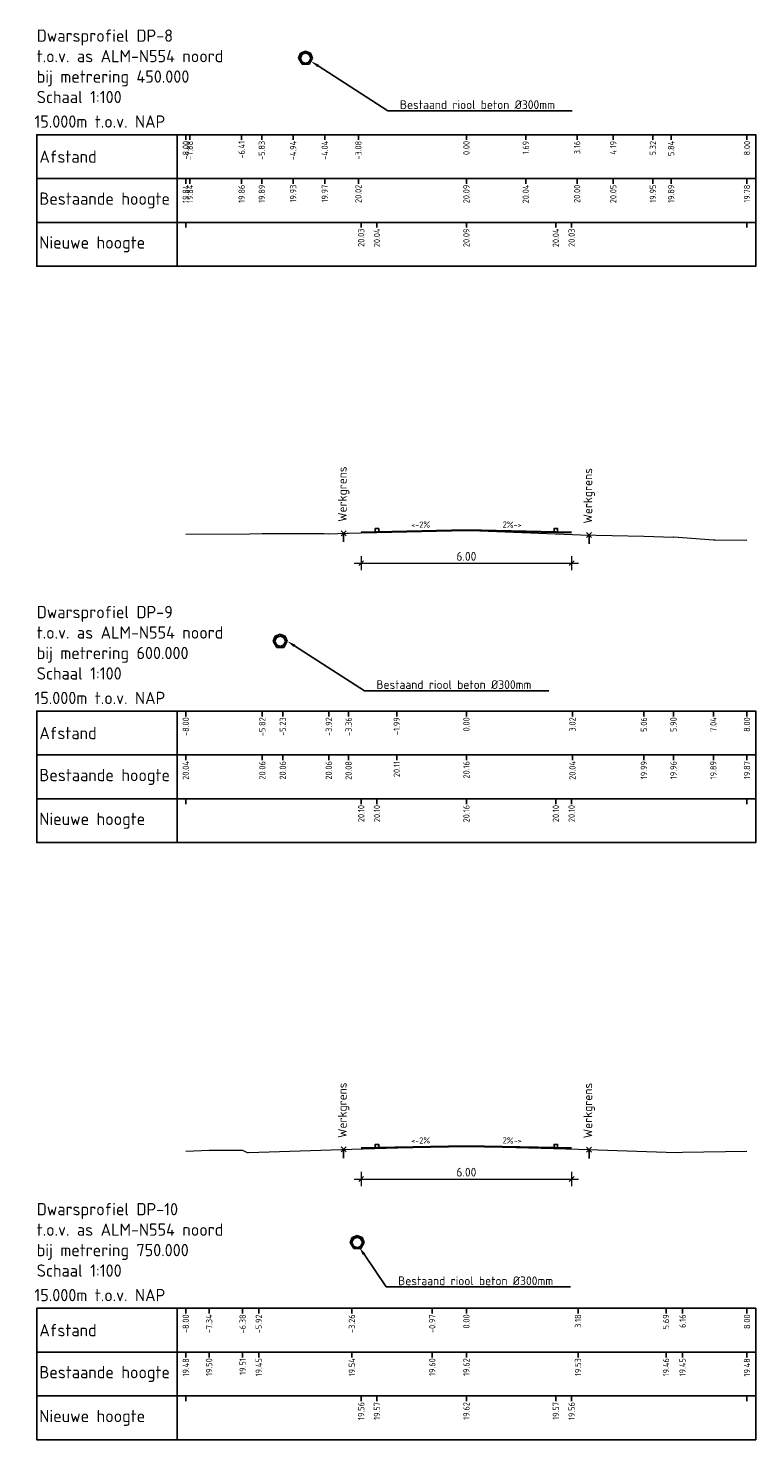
# Model space of a CAD drawing. Header units: metres. Extents: x 203119 to 207535, y 389329 to 393001.
# Tile 3 of 11: x 207371 to 207392, y 392163 to 392203. Entities that reach past the tile are written whole.
import ezdxf
from ezdxf import colors
from ezdxf.entities.mleader import LeaderData, LeaderLine
from ezdxf.math import Vec2, Vec3

# ---------------------------------------------------------------- set-up
doc = ezdxf.new("R2010")
doc.units = ezdxf.units.M
doc.layers.add('B-riool', color=253, linetype='Continuous')
for name, color, linetype, lineweight in [('B-WE-GW-MAAIVELD-GD', 93, 'Continuous', 18), ('N-WE-GW-MAAIVELD-GD', 90, 'Continuous', 35), ('N-WE-VW-MARKERING-SD', 7, 'Continuous', 25), ('X-XX-AL-DETAIL1-S', 7, 'Continuous', 18), ('X-XX-AL-DETAIL2-G', 7, 'Continuous', 25), ('X-XX-AL-M', 7, 'Continuous', 18), ('X-XX-AL-PROFIELBALK-G', 7, 'Continuous', 25), ('X-XX-AL-T18', 7, 'Continuous', 18), ('X-XX-AL-T25', 7, 'Continuous', 25), ('X-XX-AL-T35', 7, 'Continuous', 35)]:
    doc.layers.add(name, color=color, linetype=linetype, lineweight=lineweight)
doc.styles.add('NLCS-ISO', font='NLCS-ISO.ttf')
doc.styles.add('NLCS-ISO-M100-T18', font='NLCS-ISO.ttf', dxfattribs={"height": 0.18})
doc.styles.add('NLCS-ISO-M100-T25', font='NLCS-ISO.ttf', dxfattribs={"height": 0.25})
doc.dimstyles.new('NLCS-M100-T25-SCHRAP_L2_H2', dxfattribs={"dimscale": 0.1, "dimtxt": 2.5, "dimasz": 1.4, "dimexe": 2, "dimexo": 2, "dimgap": 0.7, "dimtad": 1, "dimzin": 0, "dimdsep": 46, "dimtxsty": 'NLCS-ISO-M100-T25', "dimblk": 'OBLIQUE', "dimcen": 0, "dimdle": 2, "dimclrd": 256, "dimclre": 256, "dimclrt": 256, "dimazin": 0, "dimtfac": 1, "dimtdec": 3, "dimtofl": 0, "dimtmove": 0, "dimatfit": 3, "dimldrblk": 'OBLIQUE', "dimfxl": 2, "dimfxlon": 1, "dimtfillclr": 256, "dimtolj": 1, "dimtzin": 0, "dimlwd": -1, "dimlwe": -1, "dimarcsym": 0})

# ---------------------------------------------------------------- blocks, each defined once
blk = doc.blocks.new('SVW-MARKERING_010-SO')
blk.add_lwpolyline([(-0.05, 0), (-0.05, 0.1), (0.05, 0.1), (0.05, 0)], close=True)
blk = doc.blocks.new('_Oblique')
at = {"color": 0, "linetype": 'ByBlock', "lineweight": -2}
blk.add_line((-0.5, -0.5), (0.5, 0.5), dxfattribs=at)
blk = doc.blocks.new('*D106')
at = {"layer": 'Defpoints', "color": 0, "transparency": 16777216}
for p in [(207380.337, 392189.076), (207386.337, 392189.076), (207386.337, 392188.198)]:
    blk.add_point(p, dxfattribs=at)
at = {"layer": 'X-XX-AL-M', "transparency": 16777216}
for p, q in [((207380.137, 392188.198), (207386.537, 392188.198)), ((207380.337, 392188.398), (207380.337, 392187.998)), ((207386.337, 392188.398), (207386.337, 392187.998))]:
    blk.add_line(p, q, dxfattribs=at)
at = {"layer": 'X-XX-AL-M', "transparency": 16777216, "xscale": 0.14, "yscale": 0.14, "zscale": 0.14, "rotation": 180}
blk.add_blockref('_Oblique', (207380.337, 392188.198), dxfattribs=at)
at = {"layer": 'X-XX-AL-M', "transparency": 16777216, "xscale": 0.14, "yscale": 0.14, "zscale": 0.14}
blk.add_blockref('_Oblique', (207386.337, 392188.198), dxfattribs=at)
at = {"layer": 'X-XX-AL-M', "transparency": 16777216, "insert": (207383.337, 392188.393), "char_height": 0.25, "attachment_point": 5, "style": 'NLCS-ISO-M100-T25'}
blk.add_mtext('\\A1;6.00', dxfattribs=at)
blk = doc.blocks.new('*D107')
at = {"layer": 'Defpoints', "color": 0, "transparency": 16777216}
for p in [(207380.337, 392171.517), (207386.337, 392171.517), (207386.337, 392170.64)]:
    blk.add_point(p, dxfattribs=at)
at = {"layer": 'X-XX-AL-M', "transparency": 16777216}
for p, q in [((207380.337, 392170.84), (207380.337, 392170.44)), ((207386.337, 392170.84), (207386.337, 392170.44)), ((207380.137, 392170.64), (207386.537, 392170.64))]:
    blk.add_line(p, q, dxfattribs=at)
at = {"layer": 'X-XX-AL-M', "transparency": 16777216, "xscale": 0.14, "yscale": 0.14, "zscale": 0.14, "rotation": 180}
blk.add_blockref('_Oblique', (207380.337, 392170.64), dxfattribs=at)
at = {"layer": 'X-XX-AL-M', "transparency": 16777216, "xscale": 0.14, "yscale": 0.14, "zscale": 0.14}
blk.add_blockref('_Oblique', (207386.337, 392170.64), dxfattribs=at)
at = {"layer": 'X-XX-AL-M', "transparency": 16777216, "insert": (207383.337, 392170.835), "char_height": 0.25, "attachment_point": 5, "style": 'NLCS-ISO-M100-T25'}
blk.add_mtext('\\A1;6.00', dxfattribs=at)

msp = doc.modelspace()

# ---------------------------------------------------------------- linework, layer by layer
at = {"layer": 'B-riool', "color": 253, "linetype": 'Continuous', "lineweight": -3}
for points in [[(207378.611, 392202.739), (207378.553, 392202.597)], [(207378.553, 392202.597), (207378.653, 392202.424)], [(207378.569, 392202.568), (207378.606, 392202.605)], [(207378.571, 392202.641), (207378.709, 392202.779)], [(207378.647, 392202.703), (207378.603, 392202.597)], [(207378.603, 392202.597), (207378.647, 392202.491)], [(207378.753, 392202.797), (207378.611, 392202.739)], [(207378.753, 392202.747), (207378.647, 392202.703)], [(207378.744, 392202.744), (207378.785, 392202.784)], [(207378.894, 392202.739), (207378.753, 392202.797)], [(207378.859, 392202.703), (207378.753, 392202.747)], [(207378.799, 392202.728), (207378.835, 392202.763)], [(207378.849, 392202.707), (207378.885, 392202.742)], [(207378.853, 392202.424), (207378.953, 392202.597)], [(207378.903, 392202.597), (207378.859, 392202.703)], [(207378.859, 392202.491), (207378.903, 392202.597)], [(207378.868, 392202.514), (207378.952, 392202.598)], [(207378.875, 392202.663), (207378.911, 392202.698)], [(207378.953, 392202.597), (207378.894, 392202.739)], [(207378.896, 392202.613), (207378.932, 392202.648)], [(207378.595, 392202.524), (207378.622, 392202.551)], [(207378.621, 392202.479), (207378.643, 392202.501)], [(207378.647, 392202.491), (207378.753, 392202.447)], [(207378.647, 392202.434), (207378.687, 392202.474)], [(207378.653, 392202.424), (207378.853, 392202.424)], [(207378.707, 392202.424), (207378.737, 392202.454)], [(207378.753, 392202.447), (207378.859, 392202.491)], [(207378.778, 392202.424), (207378.836, 392202.482)], [(207378.849, 392202.424), (207378.858, 392202.433)], [(207377.887, 392186.113), (207377.829, 392185.972)], [(207377.847, 392186.016), (207377.985, 392186.154)], [(207377.923, 392186.078), (207377.879, 392185.972)], [(207378.029, 392186.172), (207377.887, 392186.113)], [(207378.029, 392186.122), (207377.923, 392186.078)], [(207378.02, 392186.119), (207378.061, 392186.159)], [(207378.17, 392186.113), (207378.029, 392186.172)], [(207378.135, 392186.078), (207378.029, 392186.122)], [(207378.075, 392186.103), (207378.111, 392186.138)], [(207378.125, 392186.082), (207378.161, 392186.117)], [(207378.179, 392185.972), (207378.135, 392186.078)], [(207378.229, 392185.972), (207378.17, 392186.113)], [(207377.829, 392185.972), (207377.929, 392185.799)], [(207377.845, 392185.943), (207377.882, 392185.98)], [(207377.871, 392185.899), (207377.898, 392185.925)], [(207377.879, 392185.972), (207377.923, 392185.866)], [(207377.897, 392185.854), (207377.919, 392185.875)], [(207377.923, 392185.866), (207378.029, 392185.822)], [(207377.923, 392185.809), (207377.963, 392185.849)], [(207377.929, 392185.799), (207378.129, 392185.799)], [(207377.983, 392185.799), (207378.013, 392185.828)], [(207378.029, 392185.822), (207378.135, 392185.866)], [(207378.054, 392185.799), (207378.112, 392185.857)], [(207378.125, 392185.799), (207378.134, 392185.808)], [(207378.129, 392185.799), (207378.229, 392185.972)], [(207378.135, 392185.866), (207378.179, 392185.972)], [(207378.144, 392185.889), (207378.228, 392185.973)], [(207378.151, 392186.038), (207378.187, 392186.073)], [(207378.172, 392185.988), (207378.208, 392186.023)], [(207380.083, 392168.971), (207380.024, 392168.83)], [(207380.024, 392168.83), (207380.124, 392168.657)], [(207380.041, 392168.801), (207380.078, 392168.838)], [(207380.042, 392168.873), (207380.181, 392169.012)], [(207380.067, 392168.756), (207380.094, 392168.783)], [(207380.118, 392168.936), (207380.074, 392168.83)], [(207380.074, 392168.83), (207380.118, 392168.724)], [(207380.224, 392169.03), (207380.083, 392168.971)], [(207380.224, 392168.98), (207380.118, 392168.936)], [(207380.216, 392168.977), (207380.256, 392169.017)], [(207380.366, 392168.971), (207380.224, 392169.03)], [(207380.331, 392168.936), (207380.224, 392168.98)], [(207380.271, 392168.961), (207380.306, 392168.996)], [(207380.321, 392168.94), (207380.356, 392168.975)], [(207380.325, 392168.657), (207380.425, 392168.83)], [(207380.375, 392168.83), (207380.331, 392168.936)], [(207380.331, 392168.724), (207380.375, 392168.83)], [(207380.34, 392168.747), (207380.424, 392168.831)], [(207380.347, 392168.896), (207380.383, 392168.931)], [(207380.425, 392168.83), (207380.366, 392168.971)], [(207380.368, 392168.846), (207380.404, 392168.881)], [(207380.093, 392168.711), (207380.114, 392168.733)], [(207380.118, 392168.724), (207380.224, 392168.68)], [(207380.119, 392168.667), (207380.159, 392168.707)], [(207380.124, 392168.657), (207380.325, 392168.657)], [(207380.179, 392168.657), (207380.209, 392168.686)], [(207380.224, 392168.68), (207380.331, 392168.724)], [(207380.25, 392168.657), (207380.308, 392168.714)], [(207380.321, 392168.657), (207380.33, 392168.666)]]:
    msp.add_lwpolyline(points, dxfattribs=at)
at = {"layer": 'B-WE-GW-MAAIVELD-GD', "color": 93, "linetype": 'Continuous', "lineweight": 18}
for points in [[(207375.337, 392189.023), (207377.155, 392189.04), (207377.518, 392189.041), (207378.103, 392189.043), (207379.198, 392189.045), (207379.276, 392189.046), (207379.283, 392189.045), (207379.414, 392189.04), (207379.929, 392189.055), (207379.978, 392189.057), (207381.35, 392189.092), (207383.236, 392189.14), (207383.337, 392189.136), (207383.717, 392189.121), (207386.36, 392189.016), (207386.593, 392189.011), (207388.398, 392188.966), (207389.241, 392188.945), (207389.243, 392188.945), (207389.243, 392188.945), (207389.246, 392188.946), (207389.246, 392188.946), (207389.249, 392188.946), (207390.378, 392188.866), (207390.433, 392188.869), (207391.337, 392188.855)], [(207375.337, 392171.432), (207376.001, 392171.459), (207376.958, 392171.463), (207377.087, 392171.399), (207377.094, 392171.399), (207377.097, 392171.399), (207377.104, 392171.4), (207377.106, 392171.4), (207377.114, 392171.4), (207377.115, 392171.4), (207377.123, 392171.4), (207377.416, 392171.41), (207380.073, 392171.495), (207382.363, 392171.553), (207383.325, 392171.577), (207383.337, 392171.577), (207383.702, 392171.567), (207386.519, 392171.488), (207389.028, 392171.41), (207389.387, 392171.399), (207389.5, 392171.403), (207391.337, 392171.437)]]:
    msp.add_lwpolyline(points, dxfattribs=at)
at = {"layer": 'N-WE-GW-MAAIVELD-GD', "linetype": 'Continuous', "lineweight": 35}
for points in [[(207380.337, 392189.076), (207380.787, 392189.085), (207383.337, 392189.136), (207385.887, 392189.085), (207386.337, 392189.076)], [(207380.337, 392171.517), (207380.787, 392171.526), (207383.337, 392171.577), (207385.887, 392171.526), (207386.337, 392171.517)]]:
    msp.add_lwpolyline(points, dxfattribs=at)
at = {"layer": 'X-XX-AL-DETAIL1-S', "color": 7, "linetype": 'Continuous', "lineweight": 18}
for p, q in [((207379.766, 392188.982), (207379.908, 392189.123)), ((207379.766, 392189.123), (207379.908, 392188.982)), ((207386.766, 392188.934), (207386.908, 392189.076)), ((207386.766, 392189.076), (207386.908, 392188.934)), ((207379.766, 392171.417), (207379.908, 392171.558)), ((207379.766, 392171.558), (207379.908, 392171.417)), ((207386.766, 392171.408), (207386.908, 392171.549)), ((207386.766, 392171.549), (207386.908, 392171.408))]:
    msp.add_line(p, q, dxfattribs=at)
at = {"layer": 'X-XX-AL-DETAIL2-G', "color": 7, "linetype": 'Continuous', "lineweight": 25}
for p, q in [((207375.337, 392197.915), (207375.337, 392197.765)), ((207380.337, 392197.915), (207380.337, 392197.765)), ((207380.787, 392197.915), (207380.787, 392197.765)), ((207383.337, 392197.915), (207383.337, 392197.765)), ((207385.887, 392197.915), (207385.887, 392197.765)), ((207386.337, 392197.915), (207386.337, 392197.765)), ((207391.337, 392197.915), (207391.337, 392197.765)), ((207375.337, 392181.48), (207375.337, 392181.33)), ((207380.337, 392181.48), (207380.337, 392181.33)), ((207380.787, 392181.48), (207380.787, 392181.33)), ((207383.337, 392181.48), (207383.337, 392181.33)), ((207385.887, 392181.48), (207385.887, 392181.33)), ((207386.337, 392181.48), (207386.337, 392181.33)), ((207391.337, 392181.48), (207391.337, 392181.33)), ((207375.337, 392164.455), (207375.337, 392164.305)), ((207380.337, 392164.455), (207380.337, 392164.305)), ((207380.787, 392164.455), (207380.787, 392164.305)), ((207383.337, 392164.455), (207383.337, 392164.305)), ((207385.887, 392164.455), (207385.887, 392164.305)), ((207386.337, 392164.455), (207386.337, 392164.305)), ((207391.337, 392164.455), (207391.337, 392164.305))]:
    msp.add_line(p, q, dxfattribs=at)
for points in [[(207375.087, 392196.665), (207375.087, 392197.915), (207371.087, 392197.915), (207371.087, 392196.665)], [(207375.087, 392196.665), (207391.587, 392196.665), (207391.587, 392197.915), (207375.087, 392197.915)], [(207375.087, 392180.23), (207375.087, 392181.48), (207371.087, 392181.48), (207371.087, 392180.23)], [(207375.087, 392180.23), (207391.587, 392180.23), (207391.587, 392181.48), (207375.087, 392181.48)], [(207375.087, 392163.205), (207375.087, 392164.455), (207371.087, 392164.455), (207371.087, 392163.205)], [(207375.087, 392163.205), (207391.587, 392163.205), (207391.587, 392164.455), (207375.087, 392164.455)]]:
    msp.add_3dface(points, dxfattribs=at)
at = {"layer": 'X-XX-AL-PROFIELBALK-G', "color": 7, "linetype": 'Continuous', "lineweight": 25}
for p, q in [((207375.337, 392200.415), (207375.337, 392200.265)), ((207375.453, 392200.415), (207375.453, 392200.265)), ((207376.929, 392200.415), (207376.929, 392200.265)), ((207377.503, 392200.415), (207377.503, 392200.265)), ((207378.397, 392200.415), (207378.397, 392200.265)), ((207379.299, 392200.415), (207379.299, 392200.265)), ((207380.257, 392200.415), (207380.257, 392200.265)), ((207383.337, 392200.415), (207383.337, 392200.265)), ((207385.028, 392200.415), (207385.028, 392200.265)), ((207386.493, 392200.415), (207386.493, 392200.265)), ((207387.524, 392200.415), (207387.524, 392200.265)), ((207388.655, 392200.415), (207388.655, 392200.265)), ((207389.174, 392200.415), (207389.174, 392200.265)), ((207391.337, 392200.415), (207391.337, 392200.265)), ((207375.337, 392199.165), (207375.337, 392199.015)), ((207375.453, 392199.165), (207375.453, 392199.015)), ((207376.929, 392199.165), (207376.929, 392199.015)), ((207377.503, 392199.165), (207377.503, 392199.015)), ((207378.397, 392199.165), (207378.397, 392199.015)), ((207379.299, 392199.165), (207379.299, 392199.015)), ((207380.257, 392199.165), (207380.257, 392199.015)), ((207383.337, 392199.165), (207383.337, 392199.015)), ((207385.028, 392199.165), (207385.028, 392199.015)), ((207386.493, 392199.165), (207386.493, 392199.015)), ((207387.524, 392199.165), (207387.524, 392199.015)), ((207388.655, 392199.165), (207388.655, 392199.015)), ((207389.174, 392199.165), (207389.174, 392199.015)), ((207391.337, 392199.165), (207391.337, 392199.015)), ((207375.337, 392183.98), (207375.337, 392183.83)), ((207377.518, 392183.98), (207377.518, 392183.83)), ((207378.103, 392183.98), (207378.103, 392183.83)), ((207379.414, 392183.98), (207379.414, 392183.83)), ((207379.978, 392183.98), (207379.978, 392183.83)), ((207381.35, 392183.98), (207381.35, 392183.83)), ((207383.337, 392183.98), (207383.337, 392183.83)), ((207386.36, 392183.98), (207386.36, 392183.83)), ((207388.398, 392183.98), (207388.398, 392183.83)), ((207389.241, 392183.98), (207389.241, 392183.83)), ((207390.378, 392183.98), (207390.378, 392183.83)), ((207391.337, 392183.98), (207391.337, 392183.83)), ((207375.337, 392182.73), (207375.337, 392182.58)), ((207377.518, 392182.73), (207377.518, 392182.58)), ((207378.103, 392182.73), (207378.103, 392182.58)), ((207379.414, 392182.73), (207379.414, 392182.58)), ((207379.978, 392182.73), (207379.978, 392182.58)), ((207381.35, 392182.73), (207381.35, 392182.58)), ((207383.337, 392182.73), (207383.337, 392182.58)), ((207386.36, 392182.73), (207386.36, 392182.58)), ((207388.398, 392182.73), (207388.398, 392182.58)), ((207389.241, 392182.73), (207389.241, 392182.58)), ((207390.378, 392182.73), (207390.378, 392182.58)), ((207391.337, 392182.73), (207391.337, 392182.58)), ((207375.337, 392166.955), (207375.337, 392166.805)), ((207376.001, 392166.955), (207376.001, 392166.805)), ((207376.958, 392166.955), (207376.958, 392166.805)), ((207377.416, 392166.955), (207377.416, 392166.805)), ((207380.073, 392166.955), (207380.073, 392166.805)), ((207382.363, 392166.955), (207382.363, 392166.805)), ((207383.337, 392166.955), (207383.337, 392166.805)), ((207386.519, 392166.955), (207386.519, 392166.805)), ((207389.028, 392166.955), (207389.028, 392166.805)), ((207389.5, 392166.955), (207389.5, 392166.805)), ((207391.337, 392166.955), (207391.337, 392166.805)), ((207375.337, 392165.705), (207375.337, 392165.555)), ((207376.001, 392165.705), (207376.001, 392165.555)), ((207376.958, 392165.705), (207376.958, 392165.555)), ((207377.416, 392165.705), (207377.416, 392165.555)), ((207380.073, 392165.705), (207380.073, 392165.555)), ((207382.363, 392165.705), (207382.363, 392165.555)), ((207383.337, 392165.705), (207383.337, 392165.555)), ((207386.519, 392165.705), (207386.519, 392165.555)), ((207389.028, 392165.705), (207389.028, 392165.555)), ((207389.5, 392165.705), (207389.5, 392165.555)), ((207391.337, 392165.705), (207391.337, 392165.555))]:
    msp.add_line(p, q, dxfattribs=at)
for points in [[(207375.087, 392199.165), (207375.087, 392200.415), (207371.087, 392200.415), (207371.087, 392199.165)], [(207375.087, 392199.165), (207391.587, 392199.165), (207391.587, 392200.415), (207375.087, 392200.415)], [(207375.087, 392197.915), (207375.087, 392199.165), (207371.087, 392199.165), (207371.087, 392197.915)], [(207375.087, 392197.915), (207391.587, 392197.915), (207391.587, 392199.165), (207375.087, 392199.165)], [(207375.087, 392182.73), (207375.087, 392183.98), (207371.087, 392183.98), (207371.087, 392182.73)], [(207375.087, 392182.73), (207391.587, 392182.73), (207391.587, 392183.98), (207375.087, 392183.98)], [(207375.087, 392181.48), (207375.087, 392182.73), (207371.087, 392182.73), (207371.087, 392181.48)], [(207375.087, 392181.48), (207391.587, 392181.48), (207391.587, 392182.73), (207375.087, 392182.73)], [(207375.087, 392165.705), (207375.087, 392166.955), (207371.087, 392166.955), (207371.087, 392165.705)], [(207375.087, 392165.705), (207391.587, 392165.705), (207391.587, 392166.955), (207375.087, 392166.955)], [(207375.087, 392164.455), (207375.087, 392165.705), (207371.087, 392165.705), (207371.087, 392164.455)], [(207375.087, 392164.455), (207391.587, 392164.455), (207391.587, 392165.705), (207375.087, 392165.705)]]:
    msp.add_3dface(points, dxfattribs=at)
at = {"layer": 'X-XX-AL-T25', "color": 7, "linetype": 'Continuous', "lineweight": 25}
for p, q in [((207379.837, 392189.053), (207379.837, 392188.803)), ((207386.837, 392189.005), (207386.837, 392188.755)), ((207379.837, 392171.487), (207379.837, 392171.237)), ((207386.837, 392171.478), (207386.837, 392171.228))]:
    msp.add_line(p, q, dxfattribs=at)

# ---------------------------------------------------------------- block references
at = {"layer": 'N-WE-VW-MARKERING-SD', "color": 7, "linetype": 'Continuous', "lineweight": 25}
for p in [(207380.787, 392189.085), (207385.887, 392189.085), (207380.787, 392171.526), (207385.887, 392171.526)]:
    msp.add_blockref('SVW-MARKERING_010-SO', p, dxfattribs=at)

# ---------------------------------------------------------------- texts
at = {"layer": 'X-XX-AL-T18', "char_height": 0.18, "style": 'NLCS-ISO-M100-T18'}
for s, insert, attachment_point, rotation in [('<-2%', (207382.301, 392189.392), 3, 1.1458), ('2%->', (207384.374, 392189.392), 1, 358.8542), ('<-2%', (207382.301, 392171.834), 3, 1.1458), ('2%->', (207384.374, 392171.834), 1, 358.8542)]:
    msp.add_mtext_dynamic_manual_height_columns(s, width=3.23308, gutter_width=0.9, heights=[0], dxfattribs=dict(at, insert=insert, attachment_point=attachment_point, rotation=rotation))
at = {"layer": 'X-XX-AL-T25', "color": 7, "linetype": 'Continuous', "lineweight": 25, "rotation": 90, "style": 'NLCS-ISO'}
for s, insert, char_height, attachment_point in [('{\\fNLCS-ISO|b0|i0|c0|p2;-8.00}', (207375.337, 392200.24), 0.18, 6), ('{\\fNLCS-ISO|b0|i0|c0|p2;-7.88}', (207375.453, 392200.24), 0.18, 6), ('{\\fNLCS-ISO|b0|i0|c0|p2;-6.41}', (207376.929, 392200.24), 0.18, 6), ('{\\fNLCS-ISO|b0|i0|c0|p2;-5.83}', (207377.503, 392200.24), 0.18, 6), ('{\\fNLCS-ISO|b0|i0|c0|p2;-4.94}', (207378.397, 392200.24), 0.18, 6), ('{\\fNLCS-ISO|b0|i0|c0|p2;-4.04}', (207379.299, 392200.24), 0.18, 6), ('{\\fNLCS-ISO|b0|i0|c0|p2;-3.08}', (207380.257, 392200.24), 0.18, 6), ('{\\fNLCS-ISO|b0|i0|c0|p2;0.00}', (207383.337, 392200.24), 0.18, 6), ('{\\fNLCS-ISO|b0|i0|c0|p2;1.69}', (207385.028, 392200.24), 0.18, 6), ('{\\fNLCS-ISO|b0|i0|c0|p2;3.16}', (207386.493, 392200.24), 0.18, 6), ('{\\fNLCS-ISO|b0|i0|c0|p2;4.19}', (207387.524, 392200.24), 0.18, 6), ('{\\fNLCS-ISO|b0|i0|c0|p2;5.32}', (207388.655, 392200.24), 0.18, 6), ('{\\fNLCS-ISO|b0|i0|c0|p2;5.84}', (207389.174, 392200.24), 0.18, 6), ('{\\fNLCS-ISO|b0|i0|c0|p2;8.00}', (207391.337, 392200.24), 0.18, 6), ('{\\fNLCS-ISO|b0|i0|c0|p2;19.84}', (207375.337, 392198.99), 0.18, 6), ('{\\fNLCS-ISO|b0|i0|c0|p2;19.84}', (207375.453, 392198.99), 0.18, 6), ('{\\fNLCS-ISO|b0|i0|c0|p2;19.86}', (207376.929, 392198.99), 0.18, 6), ('{\\fNLCS-ISO|b0|i0|c0|p2;19.89}', (207377.503, 392198.99), 0.18, 6), ('{\\fNLCS-ISO|b0|i0|c0|p2;19.93}', (207378.397, 392198.99), 0.18, 6), ('{\\fNLCS-ISO|b0|i0|c0|p2;19.97}', (207379.299, 392198.99), 0.18, 6), ('{\\fNLCS-ISO|b0|i0|c0|p2;20.02}', (207380.257, 392198.99), 0.18, 6), ('{\\fNLCS-ISO|b0|i0|c0|p2;20.09}', (207383.337, 392198.99), 0.18, 6), ('{\\fNLCS-ISO|b0|i0|c0|p2;20.04}', (207385.028, 392198.99), 0.18, 6), ('{\\fNLCS-ISO|b0|i0|c0|p2;20.00}', (207386.493, 392198.99), 0.18, 6), ('{\\fNLCS-ISO|b0|i0|c0|p2;20.05}', (207387.524, 392198.99), 0.18, 6), ('{\\fNLCS-ISO|b0|i0|c0|p2;19.95}', (207388.655, 392198.99), 0.18, 6), ('{\\fNLCS-ISO|b0|i0|c0|p2;19.89}', (207389.174, 392198.99), 0.18, 6), ('{\\fNLCS-ISO|b0|i0|c0|p2;19.78}', (207391.337, 392198.99), 0.18, 6), ('{\\fNLCS-ISO|b0|i0|c0|p2;}', (207375.337, 392197.74), 0.18, 6), ('{\\fNLCS-ISO|b0|i0|c0|p2;20.03}', (207380.337, 392197.74), 0.18, 6), ('{\\fNLCS-ISO|b0|i0|c0|p2;20.04}', (207380.787, 392197.74), 0.18, 6), ('{\\fNLCS-ISO|b0|i0|c0|p2;20.09}', (207383.337, 392197.74), 0.18, 6), ('{\\fNLCS-ISO|b0|i0|c0|p2;20.04}', (207385.887, 392197.74), 0.18, 6), ('{\\fNLCS-ISO|b0|i0|c0|p2;20.03}', (207386.337, 392197.74), 0.18, 6), ('{\\fNLCS-ISO|b0|i0|c0|p2;}', (207391.337, 392197.74), 0.18, 6), ('{\\fNLCS-ISO|b0|i0|c0|p2;Werkgrens}', (207379.837, 392189.378), 0.25, 4), ('{\\fNLCS-ISO|b0|i0|c0|p2;Werkgrens}', (207386.837, 392189.33), 0.25, 4), ('{\\fNLCS-ISO|b0|i0|c0|p2;-8.00}', (207375.337, 392183.805), 0.18, 6), ('{\\fNLCS-ISO|b0|i0|c0|p2;-5.82}', (207377.518, 392183.805), 0.18, 6), ('{\\fNLCS-ISO|b0|i0|c0|p2;-5.23}', (207378.103, 392183.805), 0.18, 6), ('{\\fNLCS-ISO|b0|i0|c0|p2;-3.92}', (207379.414, 392183.805), 0.18, 6), ('{\\fNLCS-ISO|b0|i0|c0|p2;-3.36}', (207379.978, 392183.805), 0.18, 6), ('{\\fNLCS-ISO|b0|i0|c0|p2;-1.99}', (207381.35, 392183.805), 0.18, 6), ('{\\fNLCS-ISO|b0|i0|c0|p2;0.00}', (207383.337, 392183.805), 0.18, 6), ('{\\fNLCS-ISO|b0|i0|c0|p2;3.02}', (207386.36, 392183.805), 0.18, 6), ('{\\fNLCS-ISO|b0|i0|c0|p2;5.06}', (207388.398, 392183.805), 0.18, 6), ('{\\fNLCS-ISO|b0|i0|c0|p2;5.90}', (207389.241, 392183.805), 0.18, 6), ('{\\fNLCS-ISO|b0|i0|c0|p2;7.04}', (207390.378, 392183.805), 0.18, 6), ('{\\fNLCS-ISO|b0|i0|c0|p2;8.00}', (207391.337, 392183.805), 0.18, 6), ('{\\fNLCS-ISO|b0|i0|c0|p2;20.04}', (207375.337, 392182.555), 0.18, 6), ('{\\fNLCS-ISO|b0|i0|c0|p2;20.06}', (207377.518, 392182.555), 0.18, 6), ('{\\fNLCS-ISO|b0|i0|c0|p2;20.06}', (207378.103, 392182.555), 0.18, 6), ('{\\fNLCS-ISO|b0|i0|c0|p2;20.06}', (207379.414, 392182.555), 0.18, 6), ('{\\fNLCS-ISO|b0|i0|c0|p2;20.08}', (207379.978, 392182.555), 0.18, 6), ('{\\fNLCS-ISO|b0|i0|c0|p2;20.11}', (207381.35, 392182.555), 0.18, 6), ('{\\fNLCS-ISO|b0|i0|c0|p2;20.16}', (207383.337, 392182.555), 0.18, 6), ('{\\fNLCS-ISO|b0|i0|c0|p2;20.04}', (207386.36, 392182.555), 0.18, 6), ('{\\fNLCS-ISO|b0|i0|c0|p2;19.99}', (207388.398, 392182.555), 0.18, 6), ('{\\fNLCS-ISO|b0|i0|c0|p2;19.96}', (207389.241, 392182.555), 0.18, 6), ('{\\fNLCS-ISO|b0|i0|c0|p2;19.89}', (207390.378, 392182.555), 0.18, 6), ('{\\fNLCS-ISO|b0|i0|c0|p2;19.87}', (207391.337, 392182.555), 0.18, 6), ('{\\fNLCS-ISO|b0|i0|c0|p2;}', (207375.337, 392181.305), 0.18, 6), ('{\\fNLCS-ISO|b0|i0|c0|p2;20.10}', (207380.337, 392181.305), 0.18, 6), ('{\\fNLCS-ISO|b0|i0|c0|p2;20.10}', (207380.787, 392181.305), 0.18, 6), ('{\\fNLCS-ISO|b0|i0|c0|p2;20.16}', (207383.337, 392181.305), 0.18, 6), ('{\\fNLCS-ISO|b0|i0|c0|p2;20.10}', (207385.887, 392181.305), 0.18, 6), ('{\\fNLCS-ISO|b0|i0|c0|p2;20.10}', (207386.337, 392181.305), 0.18, 6), ('{\\fNLCS-ISO|b0|i0|c0|p2;}', (207391.337, 392181.305), 0.18, 6), ('{\\fNLCS-ISO|b0|i0|c0|p2;Werkgrens}', (207379.837, 392171.812), 0.25, 4), ('{\\fNLCS-ISO|b0|i0|c0|p2;Werkgrens}', (207386.837, 392171.803), 0.25, 4), ('{\\fNLCS-ISO|b0|i0|c0|p2;-8.00}', (207375.337, 392166.78), 0.18, 6), ('{\\fNLCS-ISO|b0|i0|c0|p2;-7.34}', (207376.001, 392166.78), 0.18, 6), ('{\\fNLCS-ISO|b0|i0|c0|p2;-6.38}', (207376.958, 392166.78), 0.18, 6), ('{\\fNLCS-ISO|b0|i0|c0|p2;-5.92}', (207377.416, 392166.78), 0.18, 6), ('{\\fNLCS-ISO|b0|i0|c0|p2;-3.26}', (207380.073, 392166.78), 0.18, 6), ('{\\fNLCS-ISO|b0|i0|c0|p2;-0.97}', (207382.363, 392166.78), 0.18, 6), ('{\\fNLCS-ISO|b0|i0|c0|p2;0.00}', (207383.337, 392166.78), 0.18, 6), ('{\\fNLCS-ISO|b0|i0|c0|p2;3.18}', (207386.519, 392166.78), 0.18, 6), ('{\\fNLCS-ISO|b0|i0|c0|p2;5.69}', (207389.028, 392166.78), 0.18, 6), ('{\\fNLCS-ISO|b0|i0|c0|p2;6.16}', (207389.5, 392166.78), 0.18, 6), ('{\\fNLCS-ISO|b0|i0|c0|p2;8.00}', (207391.337, 392166.78), 0.18, 6), ('{\\fNLCS-ISO|b0|i0|c0|p2;19.48}', (207375.337, 392165.53), 0.18, 6), ('{\\fNLCS-ISO|b0|i0|c0|p2;19.50}', (207376.001, 392165.53), 0.18, 6), ('{\\fNLCS-ISO|b0|i0|c0|p2;19.51}', (207376.958, 392165.53), 0.18, 6), ('{\\fNLCS-ISO|b0|i0|c0|p2;19.45}', (207377.416, 392165.53), 0.18, 6), ('{\\fNLCS-ISO|b0|i0|c0|p2;19.54}', (207380.073, 392165.53), 0.18, 6), ('{\\fNLCS-ISO|b0|i0|c0|p2;19.60}', (207382.363, 392165.53), 0.18, 6), ('{\\fNLCS-ISO|b0|i0|c0|p2;19.62}', (207383.337, 392165.53), 0.18, 6), ('{\\fNLCS-ISO|b0|i0|c0|p2;19.53}', (207386.519, 392165.53), 0.18, 6), ('{\\fNLCS-ISO|b0|i0|c0|p2;19.46}', (207389.028, 392165.53), 0.18, 6), ('{\\fNLCS-ISO|b0|i0|c0|p2;19.45}', (207389.5, 392165.53), 0.18, 6), ('{\\fNLCS-ISO|b0|i0|c0|p2;19.48}', (207391.337, 392165.53), 0.18, 6), ('{\\fNLCS-ISO|b0|i0|c0|p2;}', (207375.337, 392164.28), 0.18, 6), ('{\\fNLCS-ISO|b0|i0|c0|p2;19.56}', (207380.337, 392164.28), 0.18, 6), ('{\\fNLCS-ISO|b0|i0|c0|p2;19.57}', (207380.787, 392164.28), 0.18, 6), ('{\\fNLCS-ISO|b0|i0|c0|p2;19.62}', (207383.337, 392164.28), 0.18, 6), ('{\\fNLCS-ISO|b0|i0|c0|p2;19.57}', (207385.887, 392164.28), 0.18, 6), ('{\\fNLCS-ISO|b0|i0|c0|p2;19.56}', (207386.337, 392164.28), 0.18, 6), ('{\\fNLCS-ISO|b0|i0|c0|p2;}', (207391.337, 392164.28), 0.18, 6)]:
    msp.add_mtext(s, dxfattribs=dict(at, insert=insert, char_height=char_height, attachment_point=attachment_point))
at = {"layer": 'X-XX-AL-T25', "color": 7, "linetype": 'Continuous', "lineweight": 25, "char_height": 0.35, "attachment_point": 4, "style": 'NLCS-ISO'}
for s, insert in [('{\\C256;Afstand}', (207371.162, 392199.79)), ('{\\fNLCS-ISO|b0|i0|c0|p2;\\C256;Bestaande hoogte}', (207371.162, 392198.54)), ('{\\fNLCS-ISO|b0|i0|c0|p2;\\C256;Nieuwe hoogte}', (207371.162, 392197.29)), ('{\\C256;Afstand}', (207371.162, 392183.355)), ('{\\fNLCS-ISO|b0|i0|c0|p2;\\C256;Bestaande hoogte}', (207371.162, 392182.105)), ('{\\fNLCS-ISO|b0|i0|c0|p2;\\C256;Nieuwe hoogte}', (207371.162, 392180.855)), ('{\\C256;Afstand}', (207371.162, 392166.33)), ('{\\fNLCS-ISO|b0|i0|c0|p2;\\C256;Bestaande hoogte}', (207371.162, 392165.08)), ('{\\fNLCS-ISO|b0|i0|c0|p2;\\C256;Nieuwe hoogte}', (207371.162, 392163.83))]:
    msp.add_mtext(s, dxfattribs=dict(at, insert=insert))
at = {"layer": 'X-XX-AL-T35', "color": 7, "linetype": 'Continuous', "lineweight": 35, "char_height": 0.35, "style": 'NLCS-ISO'}
for s, insert, attachment_point in [('{\\C256;Dwarsprofiel DP-8\\Pt.o.v. as ALM-N554 noord\\Pbij metrering 450.000\\PSchaal 1:100}', (207371.087, 392203.415), 1), ('{\\C256;15.000m t.o.v. NAP}', (207372.887, 392200.615), 8), ('{\\C256;Dwarsprofiel DP-9\\Pt.o.v. as ALM-N554 noord\\Pbij metrering 600.000\\PSchaal 1:100}', (207371.087, 392186.98), 1), ('{\\C256;15.000m t.o.v. NAP}', (207372.887, 392184.18), 8), ('{\\C256;Dwarsprofiel DP-10\\Pt.o.v. as ALM-N554 noord\\Pbij metrering 750.000\\PSchaal 1:100}', (207371.087, 392169.955), 1), ('{\\C256;15.000m t.o.v. NAP}', (207372.887, 392167.155), 8)]:
    msp.add_mtext(s, dxfattribs=dict(at, insert=insert, attachment_point=attachment_point))

# ---------------------------------------------------------------- dimensions: what is measured, and where the dimension line sits
at = {"layer": 'X-XX-AL-M'}
for base, p1, p2, picture, middle in [((207386.337, 392188.198), (207380.337, 392189.076), (207386.337, 392189.076), '*D106', (207383.337, 392188.393)), ((207386.337, 392170.64), (207380.337, 392171.517), (207386.337, 392171.517), '*D107', (207383.337, 392170.835))]:
    dim = msp.add_linear_dim(base=base, p1=p1, p2=p2, dimstyle='NLCS-M100-T25-SCHRAP_L2_H2', dxfattribs=at)
    dim.commit()
    dim.dimension.update_dxf_attribs({"geometry": picture, "text_midpoint": middle})

# ---------------------------------------------------------------- leaders
at = {"layer": 'X-XX-AL-T25', "color": 253}
ml = msp.add_multileader_mtext('Standard', dxfattribs=at)
ml.set_content('Bestaand riool beton{\\C7; }%%C300mm', color=253, style='NLCS-ISO-M100-T25')
ml.set_leader_properties(color=256, linetype='ByLayer', lineweight=-1)
ml.build(insert=Vec2(0, 0))
ml.multileader.update_dxf_attribs({"text_left_attachment_type": 5, "text_right_attachment_type": 5, "dogleg_length": 0.25, "arrow_head_size": 0.25})
ctx = ml.context
ctx.base_point, ctx.char_height, ctx.arrow_head_size, ctx.landing_gap_size, ctx.plane_origin = Vec3(207381.352, 392201.097), 0.25, 0.25, 0.09, Vec3(207378.903, 392202.669)
ctx.left_attachment, ctx.right_attachment = 5, 5
notes = []
notes.append((ctx, [(0, (1, 1, 0), (207381.102, 392201.097), (1, 0), 0.25, [(0, [(207378.903, 392202.511)], 0, [])])]))
ctx.mtext.insert, ctx.mtext.flow_direction = Vec3(207381.442, 392201.397), 5
ml = msp.add_multileader_mtext('Standard', dxfattribs=at)
ml.set_content('Bestaand riool beton{\\C7; }%%C300mm', color=253, style='NLCS-ISO-M100-T25')
ml.set_leader_properties(color=256, linetype='ByLayer', lineweight=-1)
ml.build(insert=Vec2(0, 0))
ml.multileader.update_dxf_attribs({"text_left_attachment_type": 5, "text_right_attachment_type": 5, "dogleg_length": 0.25, "arrow_head_size": 0.25})
ctx = ml.context
ctx.base_point, ctx.char_height, ctx.arrow_head_size, ctx.landing_gap_size, ctx.plane_origin = Vec3(207380.68, 392184.562), 0.25, 0.25, 0.09, Vec3(207378.23, 392186.134)
ctx.left_attachment, ctx.right_attachment = 5, 5
notes.append((ctx, [(0, (1, 1, 0), (207380.43, 392184.562), (1, 0), 0.25, [(0, [(207378.23, 392185.975)], 0, [])])]))
ctx.mtext.insert, ctx.mtext.flow_direction = Vec3(207380.77, 392184.862), 5
ml = msp.add_multileader_mtext('Standard', dxfattribs=at)
ml.set_content('Bestaand riool beton{\\C7; }%%C300mm', color=253, style='NLCS-ISO-M100-T25')
ml.set_leader_properties(color=256, linetype='ByLayer', lineweight=-1)
ml.build(insert=Vec2(0, 0))
ml.multileader.update_dxf_attribs({"text_left_attachment_type": 5, "text_right_attachment_type": 5, "dogleg_length": 0.25, "arrow_head_size": 0.25})
ctx = ml.context
ctx.base_point, ctx.char_height, ctx.arrow_head_size, ctx.landing_gap_size, ctx.plane_origin = Vec3(207381.301, 392167.563), 0.25, 0.25, 0.09, Vec3(207377.516, 392168.126)
ctx.left_attachment, ctx.right_attachment = 5, 5
notes.append((ctx, [(0, (1, 1, 0), (207381.051, 392167.563), (1, 0), 0.25, [(0, [(207380.278, 392168.702)], 0, [])])]))
ctx.mtext.insert, ctx.mtext.flow_direction = Vec3(207381.391, 392167.863), 5
for ctx, leaders in notes:
    for number, flags, end, landing, length, lines in leaders:
        leader = LeaderData()
        leader.index, (leader.has_last_leader_line, leader.has_dogleg_vector, leader.attachment_direction) = number, flags
        leader.last_leader_point, leader.dogleg_vector, leader.dogleg_length = Vec3(end), Vec3(landing), length
        for number, points, colour, breaks in lines:
            line = LeaderLine()
            line.index, line.vertices, line.color, line.breaks = number, Vec3.list(points), colors.encode_raw_color(colour), breaks
            leader.lines.append(line)
        ctx.leaders.append(leader)

doc.saveas('drawing.dxf')
